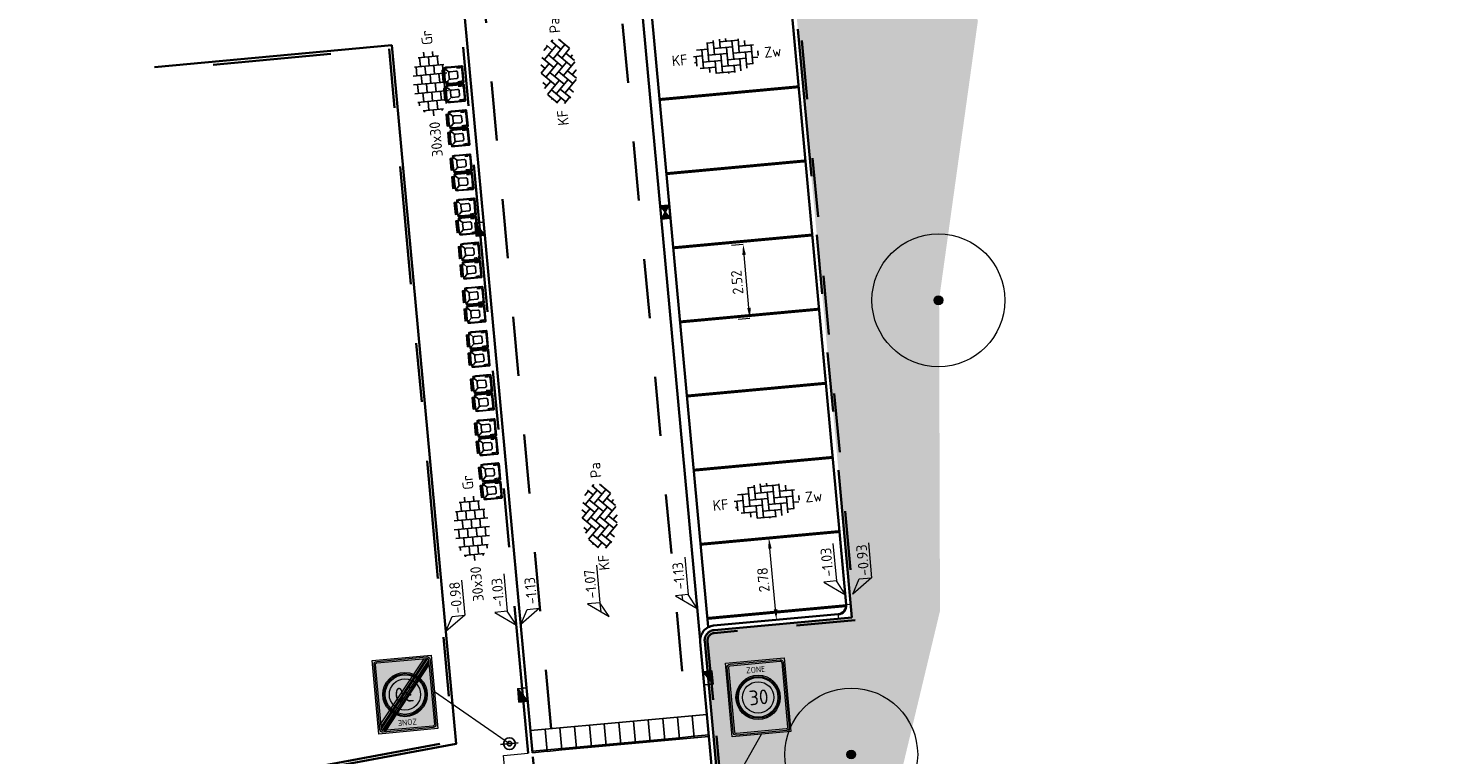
# Model space of a CAD drawing. Header units: metres. Extents: x 126075 to 126745, y 502461 to 502767.
# Tile 77 of 94: x 126657 to 126705, y 502572 to 502597. Entities that reach past the tile are written whole.
import ezdxf
from ezdxf.enums import TextEntityAlignment as Align

# ---------------------------------------------------------------- set-up
doc = ezdxf.new("R2010")
doc.units = ezdxf.units.M
doc.header["$PDSIZE"] = 1
for name, pattern in [('VH-OPSLUITBAND-SO', [10, 4, -2, 2, -2]), ('VH-OPSLUITBAND_VARIANT01-SO', [14, 8, -2, 2, -2]), ('VH-TROTTOIRBAND-SO', [15, 5, -2, 2, -2, 2, -2]), ('VW-21-21_STREEP', [0.42, 0.21, -0.21]), ('ZZ-HIDDEN-SO', [4, 2, -2])]:
    doc.linetypes.add(name, pattern=pattern)
doc.layers.get('0').update_dxf_attribs({"linetype": 'CONTINUOUS'})
doc.layers.get('DEFPOINTS').update_dxf_attribs({"linetype": 'CONTINUOUS'})
for name, color, linetype, lineweight in [('B-WE-GR-BOOM-S', 90, 'CONTINUOUS', 18), ('N-GV-IE-MEUBILAIR_WEGMEUBILAIR_CONTAINER-S', 7, 'CONTINUOUS', 25), ('N-WE-GR-GRAS-A-200', 62, 'CONTINUOUS', 18), ('N-WE-IE-MEUBILAIR_WEGMEUBILAIR_CONTAINER-S', 7, 'CONTINUOUS', 25), ('N-WE-IE-MEUBILAIR_WEGMEUBILAIR_VERKEERSBORD-S-200', 7, 'CONTINUOUS', 25), ('N-WE-RI-HWA_KOLK-S-200', 154, 'CONTINUOUS', 25), ('N-WE-VH-GOOT_BSS_ACHTERKANT-G', 170, 'CONTINUOUS', 35), ('N-WE-VH-GOOT_BSS_VOORKANT-G', 170, 'CONTINUOUS', 35), ('N-WE-VH-KANTOPSLUITING_BETONRUG-G', 7, 'ZZ-HIDDEN-SO', 35), ('N-WE-VH-KANTOPSLUITING_ELEMENT_INRIT-S', 40, 'CONTINUOUS', 25), ('N-WE-VH-KANTOPSLUITING_OPSLUITBAND_100X200-G', 150, 'VH-OPSLUITBAND-SO', 35), ('N-WE-VH-KANTOPSLUITING_OPSLUITBAND_150X250-G', 150, 'VH-OPSLUITBAND_VARIANT01-SO', 35), ('N-WE-VH-KANTOPSLUITING_TROTTOIRBAND_130X150_250-G', 210, 'VH-TROTTOIRBAND-SO', 35), ('N-WE-VH-KANTOPSLUITING_TROTTOIRBAND_130X150_250_HOEKBLOK-S', 210, 'CONTINUOUS', 25), ('N-WE-VH-KANTOPSLUITING_VOORKANTBAND-G', 50, 'CONTINUOUS', 35), ('N-WE-VH-MATERIAALGRENS-G', 7, 'ZZ-HIDDEN-SO', 35), ('N-WE-VH-OPENVERHARDING_BETONSTRAATSTEEN_KEIFORMAAT_ELLEBOOGVERBAND-S-200', 252, 'CONTINUOUS', 25), ('N-WE-VH-OPENVERHARDING_BETONSTRAATSTEEN_KEIFORMAAT_KEPERVERBAND-S-200', 252, 'CONTINUOUS', 25), ('N-WE-VH-OPENVERHARDING_TEGEL_300X300_DUN_HALFSTEENS-S-200', 252, 'CONTINUOUS', 25), ('N-WE-VW-MARKERING_PARKEERVAK-G', 7, 'VW-21-21_STREEP', 35), ('N-WE-VW-VERKEERSTEKEN_BORD_ZONEBORD-S-200', 7, 'CONTINUOUS', 25), ('X-XX-AL-AANPIJLING-G', 7, 'CONTINUOUS', 18), ('X-XX-AL-HOOGTELABEL-S-200', 7, 'CONTINUOUS', 18), ('X-XX-AL-M', 7, 'CONTINUOUS', 18)]:
    doc.layers.add(name, color=color, linetype=linetype, lineweight=lineweight)
doc.styles.add('NLCS-ISO', font='NLCS-ISO.ttf')
doc.styles.add('NLCS-ISO-M200-T18', font='NLCS-ISO.ttf', dxfattribs={"height": 0.36})
doc.styles.add('NLCS-RVV-M200-T25', font='NLCS-RVV.ttf')
doc.dimstyles.new('NLCS-M200-T18-PIJL_L2_H1', dxfattribs={"dimscale": 0.2, "dimtxt": 2.5, "dimasz": 1.8, "dimexe": 2, "dimexo": 2, "dimgap": 0.7, "dimtad": 1, "dimzin": 0, "dimdsep": 46, "dimtxsty": 'NLCS-ISO-M200-T18', "dimcen": 0, "dimdle": 2, "dimclrd": 256, "dimclre": 256, "dimclrt": 10, "dimadec": 1, "dimazin": 0, "dimtfac": 1, "dimtdec": 3, "dimtofl": 0, "dimtmove": 0, "dimatfit": 3, "dimfxl": 2, "dimfxlon": 1, "dimtfillclr": 256, "dimtolj": 1, "dimtzin": 0, "dimlwd": -1, "dimlwe": -1, "dimarcsym": 0})
pattern_1 = [(0, (0, 0), (0, 6.985), [5.08, -1.905]), (90, (0, 0), (-6.985, 4e-16), [5.08, -1.905])]

# ---------------------------------------------------------------- blocks, each defined once
blk = doc.blocks.new('SIE-WEG_CONTAINER_OPSTELPLAATS_HUISVUIL')
at = {"color": 0, "linetype": 'ByBlock', "lineweight": -2}
for p, q in [((0.2, 0.68), (-0.2, 0.68)), ((-0.065, 0.7), (-0.065, 0.635)), ((0.065, 0.7), (0.065, 0.635)), ((-0.235, 0.205), (-0.225, 0.095)), ((0.235, 0.205), (0.225, 0.095))]:
    blk.add_line(p, q, dxfattribs=at)
at = {"color": 0, "linetype": 'ByBlock', "lineweight": -2, "flags": 128}
for points in [[(-0.27, 0), (0.27, 0, 0.414214), (0.29, 0.02), (0.29, 0.51, 0.414214), (0.165, 0.635), (-0.165, 0.635, 0.414214), (-0.29, 0.51), (-0.29, 0.02, 0.414214)], [(-0.17, 0.03, -0.414214), (-0.27, 0.13), (-0.27, 0.505, -0.414214), (-0.15, 0.625), (0.15, 0.625, -0.414214), (0.27, 0.505), (0.27, 0.13, -0.414214), (0.17, 0.03)], [(0.125, 0.235), (0.125, 0.435, 0.414214), (0.075, 0.485), (-0.075, 0.485, 0.414214), (-0.125, 0.435), (-0.125, 0.235, 0.414214), (-0.075, 0.185), (0.075, 0.185, 0.414214)]]:
    blk.add_lwpolyline(points, format="xyb", close=True, dxfattribs=at)
for points in [[(-0.29, 0.51, -0.050377), (-0.28, 0.61), (-0.24, 0.61)], [(0.29, 0.51, 0.050377), (0.28, 0.61), (0.24, 0.61)], [(0.29, 0.035, -0.414214), (0.27, 0.015), (-0.27, 0.015, -0.414214), (-0.29, 0.035)]]:
    blk.add_lwpolyline(points, format="xyb", dxfattribs=at)
blk.add_lwpolyline([(-0.11, 0.47), (-0.2, 0.56), (-0.2, 0.7), (0.2, 0.7), (0.2, 0.56), (0.11, 0.47)], dxfattribs=at)
blk = doc.blocks.new('*U5')
at = {"layer": 'N-GV-IE-MEUBILAIR_WEGMEUBILAIR_CONTAINER-S'}
for p in [(0.44, 0), (1.06, 0), (1.94, 0), (2.56, 0), (3.44, 0), (4.06, 0), (4.94, 0), (5.56, 0), (6.44, 0), (7.06, 0), (7.94, 0), (8.56, 0), (9.44, 0), (10.06, 0), (10.94, 0), (11.56, 0), (12.44, 0), (13.06, 0), (13.94, 0.001), (14.56, 0.001)]:
    blk.add_blockref('SIE-WEG_CONTAINER_OPSTELPLAATS_HUISVUIL', p, dxfattribs=at)
blk = doc.blocks.new('SVH-TROTTOIRBAND HOEKBLOK_130 150X250_R300_H90INW_VB-MM')
at = {"linetype": 'Continuous', "lineweight": 0}
blk.add_lwpolyline([(450, 150), (450, -300), (300, -300, 0.414214), (0, 0), (0, 150)], format="xyb", close=True, dxfattribs=at)
blk.add_arc((0, -300), 320, 0, 90, dxfattribs=at)
blk = doc.blocks.new('SVH-INRITELEMENT_130 150_180X750X500_MIDDEN')
for p, q in [((0, 0), (0, 0.75)), ((0.5, 0.75), (0, 0.75)), ((0.5, 0.7), (0, 0.7)), ((0.5, 0), (0.5, 0.75)), ((0.5, 0), (0, 0))]:
    blk.add_line(p, q)
blk = doc.blocks.new('SVH-BSS_KEIFORMAAT_ELLEBOOG-SO')
for p, q in [((-3.04, 2.49), (-1.87, 2.49)), ((-2.92, 2.49), (-2.92, -0.66)), ((-1.87, 2.81), (-1.87, 0.39)), ((-0.82, 2.94), (-0.82, 1.44)), ((-0.82, 2.49), (2.33, 2.49)), ((0.23, 2.97), (0.23, 2.49)), ((1.28, 2.49), (1.28, -0.66)), ((2.33, 2.7), (2.33, 0.39)), ((-5.48, 0.39), (-3.97, 0.39)), ((-5.02, 0.39), (-5.02, -1.24)), ((-4.84, 1.44), (-2.92, 1.44)), ((-3.97, 1.44), (-3.97, -1.71)), ((-2.92, 0.39), (0.23, 0.39)), ((-1.87, 1.44), (1.28, 1.44)), ((-0.82, 0.39), (-0.82, -2.76)), ((0.23, 1.44), (0.23, -1.71)), ((1.28, 0.39), (4.43, 0.39)), ((2.33, 1.44), (4.84, 1.44)), ((3.38, 2.35), (3.38, 1.44)), ((3.38, 0.39), (3.38, -2.35)), ((4.43, 1.44), (4.43, -1.71)), ((5.48, 0.39), (5.48, -0.39)), ((-5.39, -0.66), (-5.02, -0.66)), ((-4.52, -1.71), (-1.87, -1.71)), ((-3.97, -0.66), (-0.82, -0.66)), ((-2.92, -1.71), (-2.92, -2.53)), ((-1.87, -0.66), (-1.87, -2.8)), ((-0.82, -1.71), (2.33, -1.71)), ((0.23, -0.66), (3.38, -0.66)), ((1.28, -1.71), (1.28, -2.9)), ((2.33, -0.66), (2.33, -2.71)), ((3.38, -1.71), (4.52, -1.71)), ((4.43, -0.66), (5.39, -0.66)), ((-1.87, -2.76), (1.28, -2.76)), ((0.23, -2.76), (0.23, -2.97))]:
    blk.add_line(p, q)
at = {"style": 'NLCS-ISO'}
blk.add_attdef('FORMAAT', text='', height=1.8, dxfattribs=at).set_placement((-6.53, 0), align=Align.MIDDLE_RIGHT)
blk.add_attdef('KLEUR', text='', height=1.8, dxfattribs=at).set_placement((6.53, 0), align=Align.MIDDLE_LEFT)
at = {"style": 'NLCS-ISO', "flags": 1}
blk.add_attdef('FUNCTIE', text='', height=1.8, dxfattribs=at).set_placement((0, -3.98), align=Align.TOP_CENTER)
blk = doc.blocks.new('SVH-BSS_KEIFORMAAT_KEPER-SO')
for p, q in [((-2.62, 2.62), (-1.48, 1.48)), ((-2.23, 0.74), (0.01, 2.97)), ((-2.23, 2.23), (-1.61, 2.85)), ((-0.01, 2.97), (1.48, 1.48)), ((0.74, 2.23), (1.39, 2.88)), ((0.74, 0.74), (2.62, 2.62)), ((-5.3, 0.84), (-4.45, 0)), ((-5.2, 0.74), (-3.76, 2.18)), ((-5.2, -0.74), (-2.97, 1.48)), ((-4.61, 1.64), (-4.45, 1.48)), ((-4.61, -1.64), (-2.97, 0)), ((-3.71, 0.74), (-1.48, -1.48)), ((-3.7, 2.21), (-1.48, 0)), ((-2.23, -0.74), (0, 1.48)), ((-2.23, -2.23), (0, 0)), ((-0.74, 2.23), (1.48, 0)), ((-0.74, 0.74), (1.48, -1.48)), ((0.74, -0.74), (2.97, 1.48)), ((0.74, -2.23), (2.97, 0)), ((2.23, 2.23), (4.45, 0)), ((2.23, 0.74), (4.45, -1.48)), ((3.71, 0.74), (4.61, 1.64)), ((3.71, -0.74), (5.3, 0.84)), ((3.76, 2.18), (4.45, 1.48)), ((3.76, 2.18), (4.45, 1.48)), ((5.2, 0.74), (5.45, 0.49)), ((-5.45, -0.49), (-4.45, -1.48)), ((-3.71, -0.74), (-1.61, -2.85)), ((-3.7, -2.21), (-2.97, -1.48)), ((-1.39, -2.88), (0, -1.48)), ((-0.74, -0.74), (1.39, -2.88)), ((-0.74, -2.23), (0.01, -2.97)), ((1.61, -2.85), (2.97, -1.48)), ((2.23, -0.74), (3.7, -2.21)), ((2.23, -2.23), (2.62, -2.62)), ((3.76, -2.18), (5.45, -0.49)), ((5.2, -0.74), (5.3, -0.84)), ((-0.01, -2.97), (0, -2.97))]:
    blk.add_line(p, q)
at = {"style": 'NLCS-ISO'}
blk.add_attdef('FORMAAT', text='', height=1.8, dxfattribs=at).set_placement((-6.53, 0), align=Align.MIDDLE_RIGHT)
blk.add_attdef('KLEUR', text='', height=1.8, dxfattribs=at).set_placement((6.53, 0), align=Align.MIDDLE_LEFT)
at = {"style": 'NLCS-ISO', "flags": 1}
blk.add_attdef('FUNCTIE', text='', height=1.8, dxfattribs=at).set_placement((0, -3.98), align=Align.TOP_CENTER)
blk = doc.blocks.new('SVH-TEGEL_300X300_DUN_HALFST-SO')
for p, q in [((-3, -2.5), (-3, 2.5)), ((-1.5, -2.86), (-1.5, 2.86)), ((0, -2.98), (0, 2.98)), ((1.5, -2.86), (1.5, 2.86)), ((3, -2.5), (3, 2.5)), ((-5.53, 0), (-4.5, 0)), ((-4.77, 1.5), (-4.5, 1.5)), ((-4.5, -1.73), (-4.5, 1.73)), ((-4.5, 0.75), (-3, 0.75)), ((-3.61, 2.25), (-3, 2.25)), ((-3, 1.5), (-1.5, 1.5)), ((-3, 0), (-1.5, 0)), ((-1.5, 2.25), (0, 2.25)), ((-1.5, 0.75), (0, 0.75)), ((0, 1.5), (1.5, 1.5)), ((0, 0), (1.5, 0)), ((1.5, 2.25), (3, 2.25)), ((1.5, 0.75), (3, 0.75)), ((3, 1.5), (4.5, 1.5)), ((3, 0), (4.5, 0)), ((4.5, -1.73), (4.5, 1.73)), ((4.5, 0.75), (5.35, 0.75)), ((-4.77, -1.5), (-4.5, -1.5)), ((-4.5, -0.75), (-3, -0.75)), ((-3.61, -2.25), (-3, -2.25)), ((-3, -1.5), (-1.5, -1.5)), ((-1.5, -0.75), (0, -0.75)), ((-1.5, -2.25), (0, -2.25)), ((0, -1.5), (1.5, -1.5)), ((1.5, -0.75), (3, -0.75)), ((1.5, -2.25), (3, -2.25)), ((3, -1.5), (4.5, -1.5)), ((4.5, -0.75), (5.35, -0.75))]:
    blk.add_line(p, q)
at = {"style": 'NLCS-ISO'}
blk.add_attdef('FORMAAT', text='', height=1.8, dxfattribs=at).set_placement((-6.53, 0), align=Align.MIDDLE_RIGHT)
blk.add_attdef('KLEUR', text='', height=1.8, dxfattribs=at).set_placement((6.53, 0), align=Align.MIDDLE_LEFT)
at = {"style": 'NLCS-ISO', "flags": 1}
blk.add_attdef('FUNCTIE', text='', height=1.8, dxfattribs=at).set_placement((0, -3.98), align=Align.TOP_CENTER)
blk = doc.blocks.new('B-SGR-BOOM_2E GROOTTE')
h = blk.add_hatch(color=256)
edge = h.paths.add_edge_path()
edge.add_arc((-0.002, 0.003), 0.15, 0, 360)
for radius in [2.25, 0.15]:
    blk.add_circle((-0.002, 0.003), radius)
blk = doc.blocks.new('N-SVW-VERKEERSTEKEN_BORD_ZONEBORD BEGIN_A01_030-SO')
at = {"true_color": 0xffffff}
h = blk.add_hatch(color=7, dxfattribs=at)
h.dxf.hatch_style = 1
h.paths.add_polyline_path([(5, 6.25), (-5, 6.25), (-5, 0), (-4.76, 0), (-4.76, 5.49, -0.414214), (-4.23, 6.01), (4.25, 6.01, -0.414214), (4.77, 5.49), (4.77, 0), (5, 0)])
at = {"true_color": 0x191919}
h = blk.add_hatch(color=250, dxfattribs=at)
h.dxf.hatch_style = 1
h.paths.add_polyline_path([(-4.49, 5.49, -0.414214), (-4.23, 5.75), (4.25, 5.75, -0.414214), (4.51, 5.49), (4.51, 0), (4.77, 0), (4.77, 5.49, 0.414214), (4.25, 6.01), (-4.23, 6.01, 0.414214), (-4.76, 5.49), (-4.76, 0), (-4.49, 0)])
at = {"true_color": 0xffffff}
h = blk.add_hatch(color=7, dxfattribs=at)
h.dxf.hatch_style = 1
h.paths.add_polyline_path([(4.51, 5.49, 0.414214), (4.25, 5.75), (-4.23, 5.75, 0.414214), (-4.49, 5.49), (-4.49, 0), (-3.75, 0, -1), (3.75, 0), (4.51, 0)])
at = {"true_color": 0xff0000}
h = blk.add_hatch(color=1, dxfattribs=at)
h.dxf.hatch_style = 1
h.paths.add_polyline_path([(-3.75, 0), (-3.55, 0, -1), (3.55, 0), (3.75, 0, 1)])
at = {"true_color": 0xffffff}
h = blk.add_hatch(color=7, dxfattribs=at)
h.dxf.hatch_style = 1
h.paths.add_polyline_path([(-3.55, 0), (-3.35, 0, -1), (3.35, 0), (3.55, 0, 1)])
at = {"true_color": 0xff0000}
h = blk.add_hatch(color=1, dxfattribs=at)
h.dxf.hatch_style = 1
h.paths.add_polyline_path([(-3.35, 0), (-2.65, 0, -1), (2.65, 0), (3.35, 0, 1)])
at = {"true_color": 0xffffff}
h = blk.add_hatch(color=7, dxfattribs=at)
h.dxf.hatch_style = 1
h.paths.add_polyline_path([(-2.65, 0), (2.65, 0, 1)])
h = blk.add_hatch(color=7, dxfattribs=at)
h.dxf.hatch_style = 1
h.paths.add_polyline_path([(5, 0), (4.77, 0), (4.77, -5.49, -0.414214), (4.25, -6.02), (-4.23, -6.02, -0.414214), (-4.76, -5.49), (-4.76, 0), (-5, 0), (-5, -6.25), (5, -6.25)])
at = {"true_color": 0x191919}
h = blk.add_hatch(color=250, dxfattribs=at)
h.dxf.hatch_style = 1
h.paths.add_polyline_path([(-4.49, 0), (-4.76, 0), (-4.76, -5.49, 0.414214), (-4.23, -6.02), (4.25, -6.02, 0.414214), (4.77, -5.49), (4.77, 0), (4.51, 0), (4.51, -5.49, -0.414214), (4.25, -5.75), (-4.23, -5.75, -0.414214), (-4.49, -5.49)])
at = {"true_color": 0xffffff}
h = blk.add_hatch(color=7, dxfattribs=at)
h.dxf.hatch_style = 1
h.paths.add_polyline_path([(-3.75, 0), (-4.49, 0), (-4.49, -5.49, 0.414214), (-4.23, -5.75), (4.25, -5.75, 0.414214), (4.51, -5.49), (4.51, 0), (3.75, 0, -1)])
at = {"true_color": 0xff0000}
h = blk.add_hatch(color=1, dxfattribs=at)
h.dxf.hatch_style = 1
h.paths.add_polyline_path([(3.75, 0), (3.55, 0, -1), (-3.55, 0), (-3.75, 0, 1)])
at = {"true_color": 0xffffff}
h = blk.add_hatch(color=7, dxfattribs=at)
h.dxf.hatch_style = 1
h.paths.add_polyline_path([(3.55, 0), (3.35, 0, -1), (-3.35, 0), (-3.55, 0, 1)])
at = {"true_color": 0xff0000}
h = blk.add_hatch(color=1, dxfattribs=at)
h.dxf.hatch_style = 1
h.paths.add_polyline_path([(3.35, 0), (2.65, 0, -1), (-2.65, 0), (-3.35, 0, 1)])
at = {"true_color": 0xffffff}
h = blk.add_hatch(color=7, dxfattribs=at)
h.dxf.hatch_style = 1
h.paths.add_polyline_path([(2.65, 0), (-2.65, 0, 1)])
at = {"color": 251, "lineweight": 0, "true_color": 0x4b4b4b}
blk.add_lwpolyline([(-5, 6.25), (5, 6.25), (5, -6.25), (-5, -6.25)], close=True, dxfattribs=at)
at = {"color": 250, "lineweight": 0, "true_color": 0x191919}
for points in [[(-4.23, 6.01), (4.25, 6.01, -0.414214), (4.77, 5.49), (4.77, -5.49, -0.414214), (4.25, -6.02), (-4.23, -6.02, -0.414214), (-4.76, -5.49), (-4.76, 5.49, -0.414214)], [(-4.23, 5.75), (4.25, 5.75, -0.414214), (4.51, 5.49), (4.51, -5.49, -0.414214), (4.25, -5.75), (-4.23, -5.75, -0.414214), (-4.49, -5.49), (-4.49, 5.49, -0.414214)]]:
    blk.add_lwpolyline(points, format="xyb", close=True, dxfattribs=at)
at = {"color": 1, "lineweight": 0, "true_color": 0xff0000}
blk.add_circle((0, 0), 3.75, dxfattribs=at)
at = {"color": 7, "lineweight": 0, "true_color": 0xffffff}
for radius in [3.55, 3.35, 2.65]:
    blk.add_circle((0, 0), radius, dxfattribs=at)
at = {"color": 250, "true_color": 0x191919, "style": 'NLCS-RVV-M200-T25'}
for s, height, p in [('ZONE', 1, (0.02, 4.71)), ('30', 2.5, (0.1, 0))]:
    blk.add_text(s, height=height, dxfattribs=at).set_placement(p, align=Align.MIDDLE_CENTER)
blk.add_attdef('RVV_ONDERSCHRIFT', text='', height=1, dxfattribs=at).set_placement((0.02, -4.72), align=Align.MIDDLE_CENTER)
blk = doc.blocks.new('N-SVW-VERKEERSTEKEN_BORD_ZONEBORD EINDE_A01_030-SO')
at = {"true_color": 0xffffff}
h = blk.add_hatch(color=7, dxfattribs=at)
h.dxf.hatch_style = 1
h.paths.add_polyline_path([(5, 6.25), (-5, 6.25), (-5, 0), (-4.76, 0), (-4.76, 5.49, -0.414214), (-4.23, 6.01), (4.25, 6.01, -0.414214), (4.77, 5.49), (4.77, 0), (5, 0)])
at = {"true_color": 0x191919}
h = blk.add_hatch(color=250, dxfattribs=at)
h.dxf.hatch_style = 1
h.paths.add_polyline_path([(-4.49, 5.49, -0.414214), (-4.23, 5.75), (4.25, 5.75, -0.414214), (4.51, 5.49), (4.51, 0), (4.77, 0), (4.77, 5.49, 0.414214), (4.25, 6.01), (-4.23, 6.01, 0.414214), (-4.76, 5.49), (-4.76, 0), (-4.49, 0)])
at = {"true_color": 0xffffff}
h = blk.add_hatch(color=7, dxfattribs=at)
h.dxf.hatch_style = 1
h.paths.add_polyline_path([(3.75, 5.75), (-4.23, 5.75, 0.414214), (-4.49, 5.49), (-4.49, 0), (-3.75, 0, -0.568765), (1.79, 3.29)])
at = {"true_color": 0x191919}
h = blk.add_hatch(color=250, dxfattribs=at)
h.dxf.hatch_style = 1
h.paths.add_polyline_path([(-4.49, -4.98), (4.09, 5.75), (3.75, 5.75), (-4.49, -4.56)])
h = blk.add_hatch(color=250, dxfattribs=at)
h.dxf.hatch_style = 1
edge = h.paths.add_edge_path()
edge.add_line((-4.49, -5.4), (4.39, 5.7))
edge.add_arc((4.25, 5.49), 0.262, 0, 55.923, ccw=False)
edge.add_line((4.51, 5.49), (4.51, 5.42))
edge.add_line((4.51, 5.42), (-4.39, -5.7))
edge.add_arc((-4.23, -5.49), 0.263, 180, 232.4876, ccw=False)
edge.add_line((-4.49, -5.49), (-4.49, -5.4))
h = blk.add_hatch(color=250, dxfattribs=at)
h.dxf.hatch_style = 1
h.paths.add_polyline_path([(-4.1, -5.75), (4.51, 5), (4.51, 4.58), (-3.76, -5.75)])
at = {"true_color": 0xffffff}
h = blk.add_hatch(color=7, dxfattribs=at)
h.dxf.hatch_style = 1
h.paths.add_polyline_path([(4.39, 5.7, 0.149795), (4.25, 5.75), (4.09, 5.75), (2.02, 3.16, -0.017667), (2.24, 3.01)])
h = blk.add_hatch(color=7, dxfattribs=at)
h.dxf.hatch_style = 1
h.paths.add_polyline_path([(4.51, 5), (4.51, 5.42), (2.44, 2.84, -0.017667), (2.64, 2.66)])
at = {"true_color": 0xafafaf}
h = blk.add_hatch(color=253, dxfattribs=at)
h.dxf.hatch_style = 1
h.paths.add_polyline_path([(-3.75, 0), (-3.55, 0, -1), (3.55, 0), (3.75, 0, 1)])
at = {"true_color": 0xffffff}
h = blk.add_hatch(color=7, dxfattribs=at)
h.dxf.hatch_style = 1
h.paths.add_polyline_path([(-3.55, 0), (-3.35, 0, -1), (3.35, 0), (3.55, 0, 1)])
at = {"true_color": 0xafafaf}
h = blk.add_hatch(color=253, dxfattribs=at)
h.dxf.hatch_style = 1
h.paths.add_polyline_path([(-3.35, 0), (-2.65, 0, -1), (2.65, 0), (3.35, 0, 1)])
at = {"true_color": 0xffffff}
h = blk.add_hatch(color=7, dxfattribs=at)
h.dxf.hatch_style = 1
h.paths.add_polyline_path([(-2.65, 0), (2.65, 0, 1)])
h = blk.add_hatch(color=7, dxfattribs=at)
h.dxf.hatch_style = 1
h.paths.add_polyline_path([(4.51, 4.58), (2.82, 2.47, -0.181674), (3.75, 0), (4.51, 0)])
h = blk.add_hatch(color=7, dxfattribs=at)
h.dxf.hatch_style = 1
h.paths.add_polyline_path([(5, 0), (4.77, 0), (4.77, -5.49, -0.414214), (4.25, -6.02), (-4.23, -6.02, -0.414214), (-4.76, -5.49), (-4.76, 0), (-5, 0), (-5, -6.25), (5, -6.25)])
at = {"true_color": 0x191919}
h = blk.add_hatch(color=250, dxfattribs=at)
h.dxf.hatch_style = 1
h.paths.add_polyline_path([(-4.49, 0), (-4.76, 0), (-4.76, -5.49, 0.414214), (-4.23, -6.02), (4.25, -6.02, 0.414214), (4.77, -5.49), (4.77, 0), (4.51, 0), (4.51, -5.49, -0.414214), (4.25, -5.75), (-4.23, -5.75, -0.414214), (-4.49, -5.49)])
at = {"true_color": 0xffffff}
h = blk.add_hatch(color=7, dxfattribs=at)
h.dxf.hatch_style = 1
h.paths.add_polyline_path([(-3.75, 0), (-4.49, 0), (-4.49, -4.56), (-2.82, -2.47, -0.181674)])
h = blk.add_hatch(color=7, dxfattribs=at)
h.dxf.hatch_style = 1
h.paths.add_polyline_path([(4.51, 0), (3.75, 0, -0.568765), (-1.79, -3.29), (-3.76, -5.75), (4.25, -5.75, 0.414214), (4.51, -5.49)])
at = {"true_color": 0xafafaf}
h = blk.add_hatch(color=253, dxfattribs=at)
h.dxf.hatch_style = 1
h.paths.add_polyline_path([(3.75, 0), (3.55, 0, -1), (-3.55, 0), (-3.75, 0, 1)])
at = {"true_color": 0xffffff}
h = blk.add_hatch(color=7, dxfattribs=at)
h.dxf.hatch_style = 1
h.paths.add_polyline_path([(3.55, 0), (3.35, 0, -1), (-3.35, 0), (-3.55, 0, 1)])
at = {"true_color": 0xafafaf}
h = blk.add_hatch(color=253, dxfattribs=at)
h.dxf.hatch_style = 1
h.paths.add_polyline_path([(3.35, 0), (2.65, 0, -1), (-2.65, 0), (-3.35, 0, 1)])
at = {"true_color": 0xffffff}
h = blk.add_hatch(color=7, dxfattribs=at)
h.dxf.hatch_style = 1
h.paths.add_polyline_path([(2.65, 0), (-2.65, 0, 1)])
h = blk.add_hatch(color=7, dxfattribs=at)
h.dxf.hatch_style = 1
h.paths.add_polyline_path([(-2.44, -2.84, -0.017667), (-2.64, -2.66), (-4.49, -4.98), (-4.49, -5.4)])
h = blk.add_hatch(color=7, dxfattribs=at)
h.dxf.hatch_style = 1
h.paths.add_polyline_path([(-2.02, -3.16, -0.017667), (-2.24, -3.01), (-4.39, -5.7, 0.165156), (-4.23, -5.75), (-4.1, -5.75)])
at = {"color": 251, "lineweight": 0, "true_color": 0x4b4b4b}
blk.add_lwpolyline([(-5, 6.25), (5, 6.25), (5, -6.25), (-5, -6.25)], close=True, dxfattribs=at)
at = {"color": 250, "lineweight": 0, "true_color": 0x191919}
for points in [[(-4.23, 6.01), (4.25, 6.01, -0.414214), (4.77, 5.49), (4.77, -5.49, -0.414214), (4.25, -6.02), (-4.23, -6.02, -0.414214), (-4.76, -5.49), (-4.76, 5.49, -0.414214)], [(-4.23, 5.75), (4.25, 5.75, -0.414214), (4.51, 5.49), (4.51, -5.49, -0.414214), (4.25, -5.75), (-4.23, -5.75, -0.414214), (-4.49, -5.49), (-4.49, 5.49, -0.414214)], [(-4.49, -5.4), (4.39, 5.7, -0.248971), (4.51, 5.49), (4.51, 5.42), (-4.39, -5.7, -0.23311), (-4.49, -5.49)]]:
    blk.add_lwpolyline(points, format="xyb", close=True, dxfattribs=at)
for points in [[(-4.49, -4.98), (4.09, 5.75), (3.75, 5.75), (-4.49, -4.56)], [(-4.1, -5.75), (4.51, 5), (4.51, 4.58), (-3.76, -5.75)]]:
    blk.add_lwpolyline(points, close=True, dxfattribs=at)
at = {"color": 253, "lineweight": 0, "true_color": 0xafafaf}
for radius in [3.75, 3.55, 3.35, 2.65]:
    blk.add_circle((0, 0), radius, dxfattribs=at)
at = {"color": 250, "true_color": 0x191919, "style": 'NLCS-RVV-M200-T25'}
blk.add_text('ZONE', height=1, dxfattribs=at).set_placement((0.02, 4.71), align=Align.MIDDLE_CENTER)
at = {"color": 253, "true_color": 0xafafaf, "style": 'NLCS-RVV-M200-T25'}
blk.add_text('30', height=2.5, dxfattribs=at).set_placement((0.1, 0), align=Align.MIDDLE_CENTER)
at = {"color": 250, "true_color": 0x191919, "style": 'NLCS-RVV-M200-T25'}
blk.add_attdef('RVV_ONDERSCHRIFT', text='', height=1, dxfattribs=at).set_placement((0.02, -4.72), align=Align.MIDDLE_CENTER)
blk = doc.blocks.new('N-SIE-WEG_VERKEERSBORD_PAAL-SO')
blk.add_line((-1.5, 0), (1.5, 0))
for radius in [1, 0.373]:
    blk.add_circle((0, 0), radius)
at = {"style": 'NLCS-ISO'}
blk.add_attdef('VERKEERSBORD', (1, 1.01), '', height=2, dxfattribs=at)
blk = doc.blocks.new('*D251')
at = {"layer": 'DEFPOINTS', "color": 0, "transparency": 16777216}
for p in [(126681.449, 502589.765), (126681.449, 502589.765), (126681.681, 502587.256)]:
    blk.add_point(p, dxfattribs=at)
at = {"layer": 'X-XX-AL-M', "transparency": 16777216}
for p, q in [((126681.449, 502589.765), (126681.051, 502589.729)), ((126681.648, 502587.615), (126681.482, 502589.407)), ((126681.681, 502587.256), (126681.283, 502587.219))]:
    blk.add_line(p, q, dxfattribs=at)
for points in [[(126681.423, 502589.401), (126681.542, 502589.413), (126681.449, 502589.765)], [(126681.588, 502587.609), (126681.708, 502587.62), (126681.681, 502587.256)]]:
    blk.add_solid(points, dxfattribs=at)
at = {"layer": 'X-XX-AL-M', "color": 10, "transparency": 16777216, "insert": (126681.247, 502588.481), "char_height": 0.36, "attachment_point": 5, "rotation": 95.2842, "style": 'NLCS-ISO-M200-T18'}
blk.add_mtext('\\A1;2.52', dxfattribs=at)
blk = doc.blocks.new('*D252')
at = {"layer": 'DEFPOINTS', "color": 0, "transparency": 16777216}
for p in [(126682.323, 502579.825), (126682.323, 502579.825), (126682.579, 502577.054)]:
    blk.add_point(p, dxfattribs=at)
at = {"layer": 'X-XX-AL-M', "transparency": 16777216}
for p, q in [((126682.323, 502579.825), (126681.925, 502579.788)), ((126682.546, 502577.413), (126682.356, 502579.466)), ((126682.579, 502577.054), (126682.181, 502577.017))]:
    blk.add_line(p, q, dxfattribs=at)
for points in [[(126682.297, 502579.461), (126682.416, 502579.472), (126682.323, 502579.825)], [(126682.486, 502577.407), (126682.606, 502577.418), (126682.579, 502577.054)]]:
    blk.add_solid(points, dxfattribs=at)
at = {"layer": 'X-XX-AL-M', "color": 10, "transparency": 16777216, "insert": (126682.133, 502578.41), "char_height": 0.36, "attachment_point": 5, "rotation": 95.2842, "style": 'NLCS-ISO-M200-T18'}
blk.add_mtext('\\A1;2.78', dxfattribs=at)
blk = doc.blocks.new('SRI-KOLK_TROTTOIR-SO')
blk.add_hatch(color=256).paths.add_polyline_path([(1.125, 1.5), (-1.125, 1.5), (-1.125, 0)])
blk.add_line((-1.125, 0), (1.125, 1.5))
at = {"flags": 128}
blk.add_lwpolyline([(-1.125, 0), (1.125, 0), (1.125, 1.5), (-1.125, 1.5)], close=True, dxfattribs=at)
blk = doc.blocks.new('SRI-KOLK_STRAAT-SO')
h = blk.add_hatch(color=256)
h.dxf.hatch_style = 1
h.paths.add_polyline_path([(-1.125, 1.5), (-1.125, 0), (0, 0.75)])
h.paths.add_polyline_path([(1.125, 1.5), (0, 0.75), (1.125, 0)])
for p, q in [((-1.125, 0), (1.125, 1.5)), ((1.125, 0), (-1.125, 1.5))]:
    blk.add_line(p, q)
blk.add_lwpolyline([(-1.125, 0), (1.125, 0), (1.125, 1.5), (-1.125, 1.5)], close=True)
blk = doc.blocks.new('SZZ-HOOGTELABEL_04-SO')
h = blk.add_hatch()
h.set_pattern_fill('ANGLE', color=256)
h.set_pattern_definition(pattern_1)
h.paths.add_polyline_path([(2.46, -1.31), (0, 0), (2.46, -3.44)])
for p, q in [((0, 0), (2.46, -1.31)), ((2.46, -3.44), (0, 0)), ((2.46, -1.31), (2.46, -3.44)), ((8.4, -3.44), (2.46, -3.44))]:
    blk.add_line(p, q)
at = {"style": 'NLCS-ISO'}
blk.add_attdef('...', text='', height=1.8, dxfattribs=at).set_placement((5.55, -2.2), align=Align.MIDDLE)
blk = doc.blocks.new('SZZ-HOOGTELABEL_02-SO')
h = blk.add_hatch()
h.set_pattern_fill('ANGLE', color=256)
h.set_pattern_definition(pattern_1)
h.paths.add_polyline_path([(2.46, 3.44), (0, 0), (2.46, 1.31)])
for p, q in [((2.46, 3.44), (0, 0)), ((2.46, 1.31), (2.46, 3.44)), ((0, 0), (2.46, 1.31)), ((8.84, 1.31), (2.46, 1.31))]:
    blk.add_line(p, q)
at = {"style": 'NLCS-ISO'}
blk.add_attdef('...', text='', height=1.8, dxfattribs=at).set_placement((5.77, 2.62), align=Align.MIDDLE)

msp = doc.modelspace()

# ---------------------------------------------------------------- hatches: boundary and pattern name
at = {"layer": 'N-WE-GR-GRAS-A-200', "transparency": 33554559}
h = msp.add_hatch(dxfattribs=at)
h.set_pattern_fill('AGR-GRAS_02-SO', color=256, scale=0.2, pattern_type=2)
h.set_pattern_definition([(21.5801, (126551.914, 502551.3593), (1.124204, 2.595413), [0.5, -1.5]), (21.5801, (126552.4955, 502552.8798), (1.124204, 2.595413), [0.5, -1.5]), (111.5801, (126551.8425, 502552.0838), (-2.595413, 1.124204), [0.5, -1.5]), (111.5801, (126552.329, 502553.029), (-2.595413, 1.124204), [0.5, -1.5]), (66.58014, (126551.771, 502552.8083), (-0.735605, 1.859808), [0.5, -2.328427]), (156.58014, (126552.9369, 502551.7639), (-1.859808, -0.735605), [0.5, -2.328427]), (48.1452, (126552.1583, 502552.1012), (1.859808, 0.7356045), [0.5, -3.972136]), (48.1452, (126552.6274, 502553.3621), (1.859808, 0.7356045), [0.5, -3.972136]), (85.0151, (126553.2159, 502551.87425), (-0.7356045, 1.859808), [0.5, -3.972136]), (85.0151, (126552.0479, 502552.3801), (-0.7356045, 1.859808), [0.5, -3.972136]), (85.0151, (126552.8828, 502552.17265), (-0.7356045, 1.859808), [0.5, -3.972136]), (138.1452, (126551.5094, 502552.3822), (-0.7356045, 1.859808), [0.5, -3.972136]), (175.0151, (126552.1756, 502551.7854), (-1.859808, -0.7356045), [0.5, -3.972136])])
edge = h.paths.add_edge_path()
edge.add_line((126698.897, 502625.192), (126703.261, 502647.971))
edge.add_line((126703.261, 502647.971), (126701.657, 502656.434))
edge.add_line((126701.657, 502656.434), (126702.683, 502667.934))
edge.add_line((126702.683, 502667.934), (126701.207, 502675.308))
edge.add_line((126701.207, 502675.308), (126704.943, 502685.836))
edge.add_line((126704.943, 502685.836), (126687.133, 502684.208))
edge.add_line((126687.133, 502684.208), (126687.406, 502681.238))
edge.add_line((126687.406, 502681.238), (126692.247, 502681.655))
edge.add_line((126692.247, 502681.655), (126697.174, 502628.136))
edge.add_line((126697.174, 502628.136), (126692.223, 502622.663))
edge.add_line((126692.223, 502622.663), (126681.062, 502621.369))
edge.add_line((126681.062, 502621.369), (126681.104, 502620.921))
edge.add_line((126681.104, 502620.921), (126682.524, 502605.491))
edge.add_line((126682.524, 502605.491), (126682.98, 502600.545))
edge.add_line((126682.98, 502600.545), (126683.021, 502600.097))
edge.add_line((126683.021, 502600.097), (126685.135, 502577.139))
edge.add_line((126685.135, 502577.139), (126684.686, 502577.097))
edge.add_line((126684.686, 502577.097), (126680.464, 502576.709))
edge.add_arc((126680.496, 502576.36), 0.35, 95.2603, 185.2603)
edge.add_line((126680.148, 502576.328), (126680.443, 502573.122))
edge.add_line((126680.443, 502573.122), (126680.643, 502570.954))
edge.add_arc((126671.669, 502545.383), 27.1, 58.1449, 70.6628, ccw=False)
edge.add_line((126685.972, 502568.401), (126688.115, 502577.354))
edge.add_line((126688.115, 502577.354), (126688.087, 502587.91))
edge.add_line((126688.087, 502587.91), (126689.399, 502597.335))
edge.add_line((126689.399, 502597.335), (126688.116, 502600.413))
edge.add_line((126688.116, 502600.413), (126689.656, 502606.119))
edge.add_line((126689.656, 502606.119), (126690.811, 502611.634))
edge.add_line((126690.811, 502611.634), (126698.897, 502625.192))

# ---------------------------------------------------------------- linework, layer by layer
at = {"layer": 'N-WE-VH-GOOT_BSS_ACHTERKANT-G'}
msp.add_lwpolyline([(126678.137, 502599.969), (126680.268, 502576.821)], dxfattribs=at)
at = {"layer": 'N-WE-VH-GOOT_BSS_VOORKANT-G'}
msp.add_lwpolyline([(126677.784, 502600.368), (126679.994, 502576.364)], dxfattribs=at)
at = {"layer": 'N-WE-VH-KANTOPSLUITING_BETONRUG-G'}
msp.add_lwpolyline([(126687.399, 502681.309), (126692.337, 502681.764), (126697.283, 502628.046), (126679.895, 502626.445), (126679.404, 502626.4, 0.414214), (126676.014, 502622.322), (126676.111, 502621.264, 0.414214), (126676.383, 502621.038), (126681.153, 502621.478), (126682.633, 502605.401), (126677.863, 502604.961, 0.414214), (126677.637, 502604.689), (126678.028, 502600.44, 0.414214), (126678.3, 502600.214), (126683.07, 502600.653), (126685.243, 502577.048), (126680.474, 502576.609, 0.414214), (126680.247, 502576.337), (126680.543, 502573.131), (126680.736, 502571.027, -0.054589), (126686.071, 502568.457)], format="xyb", dxfattribs=at)
at = {"layer": 'N-WE-VH-KANTOPSLUITING_OPSLUITBAND_100X200-G', "flags": 128}
msp.add_lwpolyline([(126610.543, 502620.008), (126615.784, 502562.581), (126671.623, 502572.936), (126669.463, 502596.397), (126661.522, 502595.666)], dxfattribs=at)
at = {"layer": 'N-WE-VH-KANTOPSLUITING_OPSLUITBAND_150X250-G'}
msp.add_lwpolyline([(126680.643, 502570.954), (126680.443, 502573.122)], dxfattribs=at)
at = {"layer": 'N-WE-VH-KANTOPSLUITING_TROTTOIRBAND_130X150_250-G'}
msp.add_lwpolyline([(126680.443, 502573.122), (126680.148, 502576.328, -0.414214), (126680.464, 502576.709), (126685.135, 502577.139), (126682.98, 502600.545), (126678.309, 502600.115, -0.414214), (126677.929, 502600.431), (126677.538, 502604.68, -0.414214), (126677.854, 502605.061), (126682.524, 502605.491), (126681.062, 502621.369), (126676.392, 502620.939, -0.414214), (126676.012, 502621.255), (126675.914, 502622.313)], format="xyb", dxfattribs=at)
msp.add_lwpolyline([(126674.17, 502572.544), (126671.722, 502599.134)], dxfattribs=at)
at = {"layer": 'N-WE-VH-KANTOPSLUITING_VOORKANTBAND-G', "flags": 128}
msp.add_lwpolyline([(126674.319, 502572.558), (126671.871, 502599.148, 0.414214), (126671.382, 502599.554), (126667.423, 502599.19, -0.414214), (126667.097, 502599.461), (126665.256, 502619.462, -0.414214), (126665.527, 502619.788), (126669.435, 502620.148, 0.414214), (126669.887, 502620.691), (126669.8, 502621.637, 0.414425), (126665.448, 502625.254), (126610.579, 502620.162), (126610.08, 502625.639), (126665.427, 502630.775, 0.414002), (126669.04, 502635.125), (126666.251, 502665.417, 0.414214), (126665.707, 502665.869), (126661.799, 502665.509, -0.414214), (126661.473, 502665.78), (126660.093, 502680.762, -0.414214), (126660.365, 502681.088), (126664.273, 502681.448, 0.414214), (126664.725, 502681.992), (126664.448, 502684.999)], format="xyb", dxfattribs=at)
at = {"layer": 'N-WE-VH-KANTOPSLUITING_VOORKANTBAND-G'}
msp.add_lwpolyline([(126691.992, 502627.81), (126679.381, 502626.649, 0.414214), (126675.765, 502622.299), (126675.862, 502621.241, 0.414214), (126676.406, 502620.789), (126680.628, 502621.178, -0.414214), (126680.954, 502620.907), (126682.334, 502605.925, -0.414214), (126682.062, 502605.599), (126677.84, 502605.21, 0.414214), (126677.388, 502604.667), (126677.779, 502600.417, 0.414214), (126678.323, 502599.965), (126682.545, 502600.354, -0.414214), (126682.872, 502600.083), (126684.944, 502577.573, -0.414214), (126684.673, 502577.247), (126680.451, 502576.858, 0.414214), (126679.999, 502576.314), (126680.497, 502570.899, -0.055269), (126685.872, 502568.345), (126685.876, 502567.925), (126705.039, 502568.088)], format="xyb", dxfattribs=at)
at = {"layer": 'N-WE-VH-KANTOPSLUITING_VOORKANTBAND-G', "flags": 128}
msp.add_lwpolyline([(126661.513, 502595.766), (126669.553, 502596.506), (126671.731, 502572.854), (126615.694, 502562.463), (126610.444, 502619.999)], dxfattribs=at)
at = {"layer": 'N-WE-VH-MATERIAALGRENS-G', "flags": 128}
for points in [[(126675.17, 502621.128), (126679.528, 502573.791)], [(126674.947, 502573.369), (126670.589, 502620.706)], [(126674.516, 502570.421), (126674.319, 502572.558)]]:
    msp.add_lwpolyline(points, dxfattribs=at)
at = {"layer": 'N-WE-VW-MARKERING_PARKEERVAK-G', "ltscale": 5, "const_width": 0.1}
for points in [[(126683.33, 502595.101), (126678.625, 502594.668)], [(126683.561, 502592.592), (126678.856, 502592.159)], [(126683.792, 502590.083), (126679.087, 502589.649)], [(126684.023, 502587.573), (126679.318, 502587.14)], [(126684.254, 502585.064), (126679.549, 502584.631)], [(126684.485, 502582.555), (126679.78, 502582.121)], [(126684.716, 502580.045), (126680.011, 502579.612)], [(126684.945, 502577.536), (126680.242, 502577.103)]]:
    msp.add_lwpolyline(points, dxfattribs=at)
at = {"layer": 'X-XX-AL-AANPIJLING-G', "flags": 128}
for points in [[(126673.538, 502572.863), (126670.996, 502574.617)], [(126681.185, 502571.608), (126682.072, 502573.186)], [(126673.52, 502570.515), (126673.34, 502572.468), (126674.17, 502572.544)]]:
    msp.add_lwpolyline(points, dxfattribs=at)

# ---------------------------------------------------------------- block references
at = {"layer": 'B-WE-GR-BOOM-S', "rotation": 3.05185605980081}
for p in [(126688.065, 502587.869), (126685.112, 502572.494)]:
    msp.add_blockref('B-SGR-BOOM_2E GROOTTE', p, dxfattribs=at)
at = {"layer": 'N-WE-IE-MEUBILAIR_WEGMEUBILAIR_CONTAINER-S', "rotation": 95.25822273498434}
msp.add_blockref('*U5', (126673.306, 502581.025), dxfattribs=at)
at = {"layer": 'N-WE-IE-MEUBILAIR_WEGMEUBILAIR_VERKEERSBORD-S-200', "xscale": 0.2, "yscale": 0.2, "zscale": 0.2, "rotation": 185.2602562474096}
msp.add_blockref('N-SIE-WEG_VERKEERSBORD_PAAL-SO', (126673.538, 502572.863), dxfattribs=at)
at = {"layer": 'N-WE-RI-HWA_KOLK-S-200', "xscale": 0.2, "yscale": 0.2, "zscale": 0.2}
for name, p, rotation in [('SRI-KOLK_STRAAT-SO', (126678.661, 502590.846), 275.260256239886), ('SRI-KOLK_TROTTOIR-SO', (126672.686, 502590.296), 95.26025623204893), ('SRI-KOLK_TROTTOIR-SO', (126680.113, 502575.075), 275.260256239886), ('SRI-KOLK_TROTTOIR-SO', (126674.138, 502574.525), 95.26025623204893)]:
    msp.add_blockref(name, p, dxfattribs=dict(at, rotation=rotation))
at = {"layer": 'N-WE-VH-KANTOPSLUITING_ELEMENT_INRIT-S', "rotation": 185.2602562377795}
for p in [(126675.744, 502573.442), (126676.242, 502573.488), (126676.74, 502573.534), (126677.238, 502573.58), (126677.736, 502573.626), (126678.233, 502573.671), (126678.731, 502573.717), (126679.229, 502573.763), (126679.727, 502573.809), (126680.225, 502573.855), (126674.748, 502573.351), (126675.246, 502573.396)]:
    msp.add_blockref('SVH-INRITELEMENT_130 150_180X750X500_MIDDEN', p, dxfattribs=at)
at = {"layer": 'N-WE-VH-KANTOPSLUITING_TROTTOIRBAND_130X150_250_HOEKBLOK-S', "xscale": 0.0009999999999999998, "yscale": 0.0009999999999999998, "zscale": 0.0009999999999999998, "rotation": 275.2602562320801}
msp.add_blockref('SVH-TROTTOIRBAND HOEKBLOK_130 150X250_R300_H90INW_VB-MM', (126684.944, 502577.573), dxfattribs=at)
at = {"layer": 'N-WE-VH-OPENVERHARDING_BETONSTRAATSTEEN_KEIFORMAAT_ELLEBOOGVERBAND-S-200', "xscale": 0.2, "yscale": 0.2, "zscale": 0.2, "rotation": 5.22981540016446}
for p in [(126680.863, 502596.141), (126682.249, 502581.084)]:
    msp.add_blockref('SVH-BSS_KEIFORMAAT_ELLEBOOG-SO', p, dxfattribs=at).add_auto_attribs({'FORMAAT': 'KF', 'KLEUR': 'Zw'})
at = {"layer": 'N-WE-VH-OPENVERHARDING_BETONSTRAATSTEEN_KEIFORMAAT_KEPERVERBAND-S-200', "xscale": 0.2, "yscale": 0.2, "zscale": 0.2, "rotation": 95.2298154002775}
for p in [(126675.203, 502595.615), (126676.589, 502580.558)]:
    msp.add_blockref('SVH-BSS_KEIFORMAAT_KEPER-SO', p, dxfattribs=at).add_auto_attribs({'FORMAAT': 'KF', 'KLEUR': 'Pa'})
at = {"layer": 'N-WE-VH-OPENVERHARDING_TEGEL_300X300_DUN_HALFSTEENS-S-200', "xscale": 0.2, "yscale": 0.2, "zscale": 0.2, "rotation": 95.2298154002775}
for p in [(126670.877, 502595.216), (126672.263, 502580.16)]:
    msp.add_blockref('SVH-TEGEL_300X300_DUN_HALFST-SO', p, dxfattribs=at).add_auto_attribs({'FORMAAT': '30x30', 'KLEUR': 'Gr'})
at = {"layer": 'N-WE-VW-VERKEERSTEKEN_BORD_ZONEBORD-S-200', "xscale": 0.2, "yscale": 0.2, "zscale": 0.2}
for name, p, rotation in [('N-SVW-VERKEERSTEKEN_BORD_ZONEBORD EINDE_A01_030-SO', (126670, 502574.526), 185.2016708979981), ('N-SVW-VERKEERSTEKEN_BORD_ZONEBORD BEGIN_A01_030-SO', (126681.958, 502574.431), 5.260256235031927)]:
    msp.add_blockref(name, p, dxfattribs=dict(at, rotation=rotation))
at = {"layer": 'X-XX-AL-HOOGTELABEL-S-200', "rotation": 95.26025623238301}
for name, p, xscale, yscale, zscale, values in [('SZZ-HOOGTELABEL_02-SO', (126684.914, 502577.904), 0.2000000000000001, 0.2000000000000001, 0.2000000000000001, {'...': '-1.03'}), ('SZZ-HOOGTELABEL_04-SO', (126685.162, 502577.927), 0.2, 0.2, 0.2, {'...': '-0.93'}), ('SZZ-HOOGTELABEL_02-SO', (126679.895, 502577.442), 0.2000000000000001, 0.2000000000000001, 0.2000000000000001, {'...': '-1.13'}), ('SZZ-HOOGTELABEL_02-SO', (126676.908, 502577.165), 0.2000000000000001, 0.2000000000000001, 0.2000000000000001, {'...': '-1.07'}), ('SZZ-HOOGTELABEL_04-SO', (126671.381, 502576.658), 0.2, 0.2, 0.2, {'...': '-0.98'}), ('SZZ-HOOGTELABEL_02-SO', (126673.771, 502576.878), 0.2000000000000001, 0.2000000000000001, 0.2000000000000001, {'...': '-1.03'}), ('SZZ-HOOGTELABEL_04-SO', (126673.92, 502576.892), 0.2, 0.2, 0.2, {'...': '-1.13'})]:
    msp.add_blockref(name, p, dxfattribs=dict(at, xscale=xscale, yscale=yscale, zscale=zscale)).add_auto_attribs(values)

# ---------------------------------------------------------------- dimensions: what is measured, and where the dimension line sits
at = {"layer": 'X-XX-AL-M'}
for p1, p2, picture, middle in [((126681.681, 502587.256), (126681.449, 502589.765), '*D251', (126681.247, 502588.481)), ((126682.579, 502577.054), (126682.323, 502579.825), '*D252', (126682.133, 502578.41))]:
    dim = msp.add_aligned_dim(p1=p1, p2=p2, distance=0, dimstyle='NLCS-M200-T18-PIJL_L2_H1', dxfattribs=at)
    dim.commit()
    dim.dimension.update_dxf_attribs({"geometry": picture, "text_midpoint": middle})

doc.saveas('drawing.dxf')
